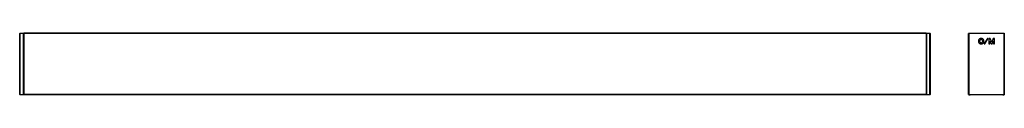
# Model space of a CAD drawing. Header units: millimetres. Extents: x -353 to 889, y 402 to 479.
import ezdxf

# ---------------------------------------------------------------- set-up
doc = ezdxf.new("R2010")
doc.units = ezdxf.units.MM

msp = doc.modelspace()

# ---------------------------------------------------------------- linework, layer by layer
at = {"color": 7, "linetype": 'Continuous', "lineweight": 25}
for p, q in [((-352.8, 479.2), (-353.1, 479.2)), ((-353.1, 402.3), (-353.1, 479.2)), ((-352.8, 479.5), (-352.8, 479.2)), ((-352.8, 479.5), (-348.4, 479.5)), ((-352.8, 479.2), (-352.8, 402.3)), ((-348.4, 479.2), (-352.8, 479.2)), ((-348.4, 479.2), (-348.4, 479.5)), ((-348.4, 402.3), (-348.4, 479.2)), ((-348.1, 479.2), (-348.4, 479.2)), ((790.9, 479.5), (-348.1, 479.5)), ((-348.1, 479.5), (-348.1, 479.2)), ((790.9, 479.2), (-348.1, 479.2)), ((-348.1, 479.2), (-348.1, 402.3)), ((790.9, 479.5), (790.9, 479.2)), ((791.2, 479.2), (790.9, 479.2)), ((790.9, 479.2), (790.9, 402.3)), ((791.2, 479.5), (791.2, 479.2)), ((791.2, 479.5), (795.6, 479.5)), ((791.2, 479.2), (791.2, 402.3)), ((795.6, 479.2), (791.2, 479.2)), ((795.6, 479.2), (795.6, 479.5)), ((795.6, 402.3), (795.6, 479.2)), ((795.9, 479.2), (795.6, 479.2)), ((795.9, 479.2), (795.9, 402.3)), ((844.7, 479.2), (844.4, 479.2)), ((844.4, 402.3), (844.4, 479.2)), ((844.7, 479.5), (844.7, 479.2)), ((844.7, 479.5), (889.1, 479.5)), ((844.7, 479.2), (844.7, 402.3)), ((889.1, 479.2), (844.7, 479.2)), ((868.2, 472.9), (864.2, 466.5)), ((864.7, 466.2), (868.7, 472.6)), ((868.3, 473), (868.2, 472.9)), ((868.6, 473), (868.3, 473)), ((868.7, 472.9), (868.6, 473)), ((868.7, 472.6), (868.7, 472.9)), ((870, 472.9), (869.8, 472.7)), ((869.8, 472.7), (869.8, 466.2)), ((871.5, 472.9), (870, 472.9)), ((871.6, 472.8), (871.5, 472.9)), ((873.5, 468.2), (871.6, 472.8)), ((875.5, 472.9), (875.4, 472.8)), ((877, 472.9), (875.5, 472.9)), ((877.1, 472.7), (877, 472.9)), ((877.1, 466.2), (877.1, 472.7)), ((889.1, 479.5), (889.1, 479.2)), ((889.1, 402.3), (889.1, 479.2)), ((889.4, 479.2), (889.1, 479.2)), ((889.4, 479.2), (889.4, 402.3)), ((-353.1, 471.6), (-353.2, 471.6)), ((-353.2, 467.6), (-353.1, 467.6)), ((795.9, 471.6), (795.9, 471.6)), ((795.9, 467.6), (795.9, 467.6)), ((864.2, 466.5), (864.2, 466.2)), ((864.2, 466.2), (864.3, 466.1)), ((864.3, 466.1), (864.6, 466.1)), ((864.6, 466.1), (864.7, 466.2)), ((869.8, 466.2), (870, 466.1)), ((870, 466.1), (871.2, 466.1)), ((871.2, 466.1), (871.3, 466.2)), ((871.3, 466.2), (871.3, 469.7)), ((871.3, 469.7), (872.8, 466.2)), ((872.8, 466.2), (872.9, 466.1)), ((872.9, 466.1), (874, 466.1)), ((874.4, 470.5), (873.5, 468.2)), ((874, 466.1), (874.2, 466.2)), ((875.6, 469.7), (875.6, 466.2)), ((875.6, 466.2), (875.8, 466.1)), ((875.8, 466.1), (877, 466.1)), ((877, 466.1), (877.1, 466.2)), ((-352.8, 402.3), (-353.1, 402.3)), ((-352.8, 402.3), (-348.4, 402.3)), ((-352.8, 402.3), (-352.8, 402)), ((-348.4, 402), (-352.8, 402)), ((-348.4, 402), (-348.4, 402.3)), ((-348.1, 402.3), (-348.4, 402.3)), ((790.9, 402.3), (-348.1, 402.3)), ((-348.1, 402.3), (-348.1, 402)), ((790.9, 402), (-348.1, 402)), ((791.2, 402.3), (790.9, 402.3)), ((790.9, 402.3), (790.9, 402)), ((791.2, 402.3), (795.6, 402.3)), ((791.2, 402.3), (791.2, 402)), ((795.6, 402), (791.2, 402)), ((795.6, 402), (795.6, 402.3)), ((795.9, 402.3), (795.6, 402.3)), ((844.7, 402.3), (844.4, 402.3)), ((844.4, 402.3), (844.4, 402.3)), ((844.7, 402.3), (889.1, 402.3)), ((844.7, 402.3), (844.7, 402)), ((889.1, 402), (844.7, 402)), ((844.7, 402), (846.1, 402)), ((846.1, 402), (846.2, 402)), ((887.7, 402), (889.1, 402)), ((887.7, 402), (887.7, 402)), ((889.1, 402.3), (889.1, 402)), ((889.4, 402.3), (889.1, 402.3)), ((889.4, 402.3), (889.4, 402.3))]:
    msp.add_line(p, q, dxfattribs=at)
at = {"color": 7, "linetype": 'Continuous', "lineweight": 25, "flags": 128}
msp.add_lwpolyline([(875.4, 472.8), (874.8, 471.5), (874.4, 470.5)], dxfattribs=at)
at = {"color": 7, "linetype": 'Continuous', "lineweight": 25}
for centre, start, end in [((-352.8, 479.2), 90, 180), ((-348.4, 479.2), 0, 90), ((791.2, 479.2), 90, 180), ((795.6, 479.2), 0, 90), ((844.7, 479.2), 90, 180), ((889.1, 479.2), 0, 90), ((-352.8, 402.3), 180, 270), ((-348.4, 402.3), 270, 0), ((791.2, 402.3), 180, 270), ((795.6, 402.3), 270, 0), ((844.7, 402.3), 180, 270), ((844.7, 402.3), 180, 270), ((889.1, 402.3), 270, 0), ((889.1, 402.3), 270, 0)]:
    msp.add_arc(centre, 0.3, start, end, dxfattribs=at)
for points in [[(858.9, 472.8), (858.5, 472.6), (858.1, 472.4), (857.8, 472)], [(862.8, 472), (862.4, 472.4), (862.1, 472.6), (861.6, 472.8)], [(857.8, 472), (857.5, 471.7), (857.2, 471.4), (857, 470.9)], [(857, 468.2), (857.2, 467.8), (857.5, 467.4), (857.8, 467.1)], [(857.8, 467.1), (858.1, 466.8), (858.5, 466.5), (858.9, 466.3)], [(858.9, 471), (858.7, 470.8), (858.5, 470.6), (858.4, 470.3)], [(858.4, 468.8), (858.5, 468.5), (858.7, 468.3), (858.9, 468.1)], [(859.5, 471.4), (859.3, 471.3), (859, 471.1), (858.9, 471)], [(858.9, 468.1), (859, 468), (859.3, 467.8), (859.5, 467.7)], [(861.7, 471), (861.5, 471.1), (861.3, 471.3), (861, 471.4)], [(861, 467.7), (861.3, 467.8), (861.5, 468), (861.7, 468.1)], [(862.1, 470.3), (862, 470.6), (861.9, 470.8), (861.7, 471)], [(861.7, 468.1), (861.9, 468.3), (862, 468.5), (862.1, 468.8)], [(863.5, 470.9), (863.3, 471.4), (863.1, 471.7), (862.8, 472)], [(874.2, 466.2), (874.4, 466.8), (874.6, 467.4), (874.9, 468), (875.1, 468.5), (875.4, 469.1), (875.6, 469.7)]]:
    msp.add_open_spline(points, degree=3, dxfattribs=at)
for points, knots in [([(861.6, 472.8), (861.2, 473), (860.8, 473.1), (860.3, 473.1), (859.8, 473.1), (859.3, 473), (858.9, 472.8)], [4.9388889, 4.9388889, 4.9388889, 4.9388889, 5.2916667, 5.2916667, 5.2916667, 5.6444444, 5.6444444, 5.6444444, 5.6444444]), ([(857, 470.9), (856.9, 470.5), (856.8, 470), (856.8, 469.6), (856.8, 469.1), (856.9, 468.6), (857, 468.2)], [0.7055556, 0.7055556, 0.7055556, 0.7055556, 1.0583333, 1.0583333, 1.0583333, 1.4111111, 1.4111111, 1.4111111, 1.4111111]), ([(858.4, 470.3), (858.3, 470.1), (858.3, 469.8), (858.3, 469.6), (858.3, 469.3), (858.3, 469), (858.4, 468.8)], [3.5277778, 3.5277778, 3.5277778, 3.5277778, 3.8805556, 3.8805556, 3.8805556, 4.2333333, 4.2333333, 4.2333333, 4.2333333]), ([(858.9, 466.3), (859.3, 466.1), (859.8, 466), (860.3, 466), (860.8, 466), (861.2, 466.1), (861.6, 466.3)], [2.1166667, 2.1166667, 2.1166667, 2.1166667, 2.4694444, 2.4694444, 2.4694444, 2.8222222, 2.8222222, 2.8222222, 2.8222222]), ([(861, 471.4), (860.8, 471.5), (860.5, 471.6), (860.3, 471.6), (860, 471.6), (859.7, 471.5), (859.5, 471.4)], [4.9388889, 4.9388889, 4.9388889, 4.9388889, 5.2916667, 5.2916667, 5.2916667, 5.6444444, 5.6444444, 5.6444444, 5.6444444]), ([(859.5, 467.7), (859.7, 467.6), (860, 467.6), (860.3, 467.6), (860.5, 467.6), (860.8, 467.6), (861, 467.7)], [2.1166667, 2.1166667, 2.1166667, 2.1166667, 2.4694444, 2.4694444, 2.4694444, 2.8222222, 2.8222222, 2.8222222, 2.8222222]), ([(861.6, 466.3), (862.1, 466.5), (862.4, 466.8), (862.8, 467.1), (863.1, 467.4), (863.3, 467.8), (863.5, 468.2)], [2.8222222, 2.8222222, 2.8222222, 2.8222222, 3.175, 3.175, 3.175, 3.5277778, 3.5277778, 3.5277778, 3.5277778]), ([(862.1, 468.8), (862.2, 469), (862.3, 469.3), (862.3, 469.6), (862.3, 469.8), (862.2, 470.1), (862.1, 470.3)], [0.7055556, 0.7055556, 0.7055556, 0.7055556, 1.0583333, 1.0583333, 1.0583333, 1.4111111, 1.4111111, 1.4111111, 1.4111111]), ([(863.5, 468.2), (863.7, 468.6), (863.8, 469.1), (863.8, 469.6), (863.8, 470), (863.7, 470.5), (863.5, 470.9)], [3.5277778, 3.5277778, 3.5277778, 3.5277778, 3.8805556, 3.8805556, 3.8805556, 4.2333333, 4.2333333, 4.2333333, 4.2333333])]:
    msp.add_open_spline(points, degree=3, knots=knots, dxfattribs=at)

doc.saveas('drawing.dxf')
